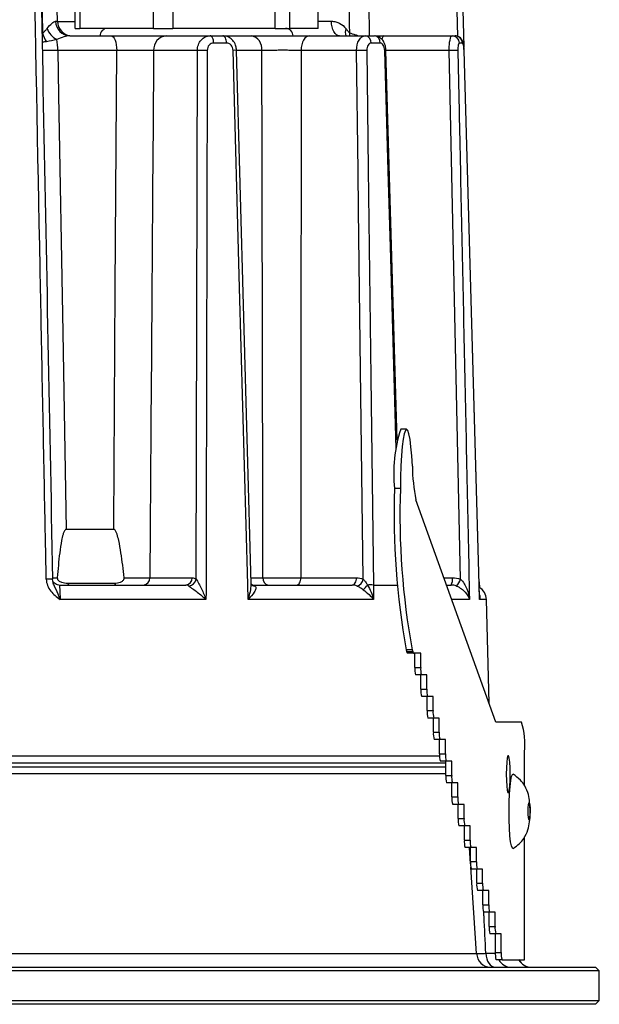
# Model space of a CAD drawing. Header units: millimetres. Extents: x 528 to 618, y 228 to 515.
# Tile 3 of 4: x 576 to 615, y 414 to 481. Entities that reach past the tile are written whole.
import ezdxf

# ---------------------------------------------------------------- set-up
doc = ezdxf.new("R2010")
doc.units = ezdxf.units.MM

msp = doc.modelspace()

# ---------------------------------------------------------------- linework, layer by layer
at = {"color": 7, "linetype": 'Continuous', "lineweight": 25}
for p, q in [((578.781, 480.507), (578.196, 514.033)), ((605.84, 490.121), (606.162, 478.779)), ((579.97, 480.024), (579.97, 485.01)), ((580.3, 485.01), (580.3, 480.024)), ((585.26, 480.024), (585.26, 485.01)), ((586.551, 485.01), (586.551, 480.024)), ((593.444, 480.024), (593.444, 485.01)), ((594.406, 485.01), (594.406, 480.024)), ((596.338, 480.024), (596.338, 485.01)), ((579.97, 480.024), (580.3, 480.024)), ((585.26, 480.024), (580.3, 480.024)), ((585.26, 480.024), (586.551, 480.024)), ((593.444, 480.024), (586.551, 480.024)), ((593.444, 480.024), (594.406, 480.024)), ((596.338, 480.024), (594.406, 480.024)), ((579.624, 479.524), (582.397, 479.524)), ((586.116, 479.524), (589.067, 479.524)), ((589.067, 479.524), (589.917, 479.524)), ((590.174, 479.037), (589.311, 479.037)), ((589.917, 479.524), (591.822, 479.524)), ((595.778, 479.524), (599.517, 479.524)), ((600.765, 479.524), (605.369, 479.524)), ((605.369, 479.524), (605.573, 479.524)), ((606.064, 479.037), (605.856, 479.037)), ((582.782, 478.542), (578.812, 478.542)), ((588.207, 478.542), (585.261, 478.542)), ((588.136, 442.913), (588.207, 478.542)), ((591.833, 442.599), (590.85, 478.547)), ((601.672, 452.289), (600.915, 478.546)), ((605.931, 442.913), (605.173, 478.542)), ((606.177, 478.547), (606.173, 478.624)), ((607.219, 441.743), (606.177, 478.547)), ((602.302, 453.017), (601.904, 453.017)), ((601.884, 449.017), (601.486, 449.017)), ((608.319, 433.274), (602.934, 448.274)), ((582.58, 446.272), (579.381, 446.272)), ((578.48, 442.782), (578.454, 442.913)), ((578.905, 442.524), (587.426, 442.524)), ((579.48, 442.652), (582.62, 442.652)), ((585.004, 443.016), (587.854, 443.016)), ((591.936, 442.524), (598.643, 442.524)), ((596.677, 442.524), (596.677, 442.524)), ((597.477, 442.524), (597.477, 442.524)), ((600.062, 442.524), (600.074, 441.55)), ((604.998, 442.524), (605.299, 442.524)), ((588.79, 441.55), (578.968, 441.55)), ((600.074, 441.55), (591.632, 441.55)), ((607.86, 434.553), (607.678, 441.55)), ((602.678, 438.167), (602.28, 438.167)), ((602.28, 438.167), (602.317, 438.042)), ((602.317, 438.042), (602.714, 438.042)), ((602.786, 437.921), (602.388, 437.921)), ((602.678, 438.167), (602.714, 438.042)), ((603.252, 437.921), (602.786, 437.921)), ((602.854, 436.967), (602.854, 437.921)), ((603.252, 436.967), (603.252, 437.921)), ((602.854, 436.967), (603.252, 436.967)), ((603.304, 436.467), (602.906, 436.467)), ((603.271, 435.514), (603.271, 436.467)), ((603.669, 436.467), (603.304, 436.467)), ((603.669, 435.514), (603.669, 436.467)), ((603.271, 435.514), (603.669, 435.514)), ((603.721, 435.014), (603.324, 435.014)), ((603.689, 434.06), (603.689, 435.014)), ((604.087, 435.014), (603.721, 435.014)), ((604.087, 434.06), (604.087, 435.014)), ((603.689, 434.06), (604.087, 434.06)), ((604.139, 433.56), (603.741, 433.56)), ((604.106, 432.607), (604.106, 433.56)), ((604.504, 433.56), (604.139, 433.56)), ((604.504, 432.607), (604.504, 433.56)), ((610.037, 433.274), (608.319, 433.274)), ((604.106, 432.607), (604.504, 432.607)), ((604.556, 432.107), (604.158, 432.107)), ((604.524, 431.153), (604.524, 432.107)), ((604.921, 432.107), (604.556, 432.107)), ((604.921, 431.153), (604.921, 432.107)), ((610.246, 429.01), (610.246, 431.274)), ((537.614, 431.024), (604.525, 431.024)), ((604.524, 431.153), (604.921, 431.153)), ((604.974, 430.653), (604.576, 430.653)), ((604.941, 429.699), (604.941, 430.653)), ((605.339, 430.653), (604.974, 430.653)), ((605.339, 429.699), (605.339, 430.653)), ((538.073, 430.274), (604.941, 430.274)), ((604.941, 430.524), (538.089, 430.524)), ((604.941, 429.699), (605.339, 429.699)), ((605.391, 429.199), (604.993, 429.199)), ((605.359, 428.246), (605.359, 429.199)), ((605.756, 429.199), (605.391, 429.199)), ((605.756, 428.246), (605.756, 429.199)), ((605.359, 428.246), (605.756, 428.246)), ((605.809, 427.746), (605.411, 427.746)), ((605.776, 426.792), (605.776, 427.746)), ((606.174, 427.746), (605.809, 427.746)), ((606.174, 426.792), (606.174, 427.746)), ((605.776, 426.792), (606.174, 426.792)), ((606.226, 426.292), (605.828, 426.292)), ((606.193, 425.339), (606.193, 426.292)), ((606.591, 426.292), (606.226, 426.292)), ((606.591, 425.339), (606.591, 426.292)), ((606.193, 425.339), (606.591, 425.339)), ((610.246, 417.274), (610.246, 425.557)), ((606.644, 424.839), (606.246, 424.839)), ((606.611, 423.885), (606.611, 424.839)), ((607.009, 424.839), (606.644, 424.839)), ((607.009, 423.885), (607.009, 424.839)), ((606.611, 423.885), (607.009, 423.885)), ((607.061, 423.385), (606.663, 423.385)), ((607.028, 422.431), (607.028, 423.385)), ((607.426, 423.385), (607.061, 423.385)), ((607.426, 422.431), (607.426, 423.385)), ((607.028, 422.431), (607.426, 422.431)), ((607.478, 421.931), (607.081, 421.931)), ((607.446, 420.978), (607.446, 421.931)), ((607.844, 421.931), (607.478, 421.931)), ((607.844, 420.978), (607.844, 421.931)), ((607.446, 420.978), (607.844, 420.978)), ((607.896, 420.478), (607.498, 420.478)), ((607.863, 419.524), (607.863, 420.478)), ((608.261, 420.478), (607.896, 420.478)), ((608.261, 419.524), (608.261, 420.478)), ((607.863, 419.524), (608.261, 419.524)), ((608.313, 419.024), (607.916, 419.024)), ((608.281, 417.774), (608.281, 419.024)), ((608.679, 419.024), (608.313, 419.024)), ((608.679, 417.774), (608.679, 419.024)), ((536.705, 417.7), (607.021, 417.7)), ((608.281, 417.774), (608.679, 417.774)), ((608.731, 417.274), (608.378, 417.274)), ((608.731, 417.274), (610.246, 417.274)), ((568.367, 416.774), (615.033, 416.774)), ((615.283, 416.524), (615.033, 416.774)), ((615.283, 416.524), (568.341, 416.524)), ((615.283, 414.524), (615.283, 416.524)), ((568.341, 414.524), (615.283, 414.524)), ((615.033, 414.274), (568.367, 414.274)), ((615.033, 414.274), (615.283, 414.524))]:
    msp.add_line(p, q, dxfattribs=at)
at = {"color": 8, "linetype": 'Continuous', "lineweight": 25}
for p, q in [((605.762, 479.48), (604.862, 511.107)), ((578.658, 480.507), (578.781, 480.507)), ((596.338, 480.507), (597.238, 480.507)), ((592.554, 478.542), (590.895, 478.542)), ((605.173, 478.542), (600.915, 478.542)), ((606.171, 478.546), (606.178, 478.547)), ((578.452, 443.013), (578.775, 443.013)), ((591.857, 443.016), (592.627, 443.016)), ((600.062, 442.524), (601.695, 442.524)), ((604.822, 443.016), (605.393, 443.016)), ((606.537, 441.55), (605.348, 441.55)), ((607.678, 441.55), (607.219, 441.55)), ((604.941, 429.811), (537.579, 429.811)), ((606.614, 423.736), (606.541, 424.839)), ((607.021, 417.7), (606.628, 423.52)), ((607.446, 421.701), (607.435, 421.931))]:
    msp.add_line(p, q, dxfattribs=at)
at = {"color": 7, "linetype": 'Continuous', "lineweight": 25, "flags": 128}
for points in [[(597.783, 479.524), (597.678, 479.543), (597.577, 479.599), (597.483, 479.689), (597.401, 479.811), (597.333, 479.96), (597.282, 480.13), (597.25, 480.314), (597.238, 480.507)], [(582.397, 479.524), (582.471, 479.505), (582.543, 479.45), (582.609, 479.359), (582.667, 479.238), (582.714, 479.089), (582.75, 478.919), (582.773, 478.734), (582.782, 478.542)], [(589.311, 479.037), (589.305, 479.133), (589.29, 479.225), (589.267, 479.309), (589.237, 479.382), (589.2, 479.443), (589.159, 479.487), (589.114, 479.515), (589.067, 479.524)], [(590.174, 479.037), (590.168, 479.133), (590.152, 479.225), (590.128, 479.309), (590.096, 479.382), (590.058, 479.443), (590.014, 479.487), (589.967, 479.515), (589.917, 479.524)], [(595.778, 479.524), (595.665, 479.506), (595.556, 479.45), (595.455, 479.36), (595.367, 479.238), (595.294, 479.089), (595.239, 478.92), (595.204, 478.735), (595.191, 478.543)], [(578.812, 478.542), (578.865, 475.525), (579.147, 459.529), (579.381, 446.272)], [(582.58, 446.272), (582.581, 446.523), (582.682, 462.519), (582.782, 478.542)], [(591.632, 441.55), (591.605, 442.55), (591.495, 446.548), (591.055, 462.54), (590.614, 478.546)], [(598.93, 478.538), (597.701, 478.54), (595.191, 478.543)], [(599.386, 442.91), (599.206, 457.038), (599.068, 467.788), (599.035, 470.414), (598.93, 478.538)], [(599.619, 478.544), (599.718, 470.539), (599.89, 456.532), (599.89, 456.472), (600.062, 442.524)], [(607.219, 441.55), (607.191, 442.55), (607.078, 446.548), (606.626, 462.54), (606.171, 478.546)], [(602.69, 450.525), (602.651, 451.22), (602.599, 451.83), (602.536, 452.332), (602.464, 452.706), (602.385, 452.937), (602.304, 453.017), (602.222, 452.942), (602.143, 452.716), (602.071, 452.348), (602.007, 451.85), (601.955, 451.244), (601.916, 450.551), (601.892, 449.799), (601.884, 449.017)], [(579.563, 442.524), (579.552, 442.526), (579.54, 442.533), (579.529, 442.543), (579.518, 442.557), (579.508, 442.576), (579.498, 442.598), (579.489, 442.623), (579.48, 442.652)], [(594.903, 442.524), (594.957, 442.534), (595.009, 442.561), (595.057, 442.607), (595.099, 442.667), (595.134, 442.742), (595.16, 442.826), (595.177, 442.918), (595.183, 443.015)], [(595.183, 443.015), (596.012, 443.015), (598.923, 443.017)], [(598.643, 442.524), (598.697, 442.534), (598.749, 442.562), (598.798, 442.607), (598.84, 442.668), (598.875, 442.743), (598.901, 442.828), (598.917, 442.92), (598.923, 443.017)], [(602.388, 437.921), (602.379, 437.923), (602.37, 437.929), (602.361, 437.938), (602.352, 437.951), (602.343, 437.968), (602.334, 437.989), (602.325, 438.013), (602.317, 438.042)], [(602.714, 438.042), (602.723, 438.013), (602.732, 437.989), (602.741, 437.968), (602.75, 437.951), (602.759, 437.938), (602.768, 437.929), (602.777, 437.923), (602.786, 437.921)], [(609.28, 429.774), (609.272, 430.202), (609.249, 430.578), (609.214, 430.857), (609.172, 431.005), (609.126, 431.005), (609.084, 430.857), (609.049, 430.578), (609.026, 430.202), (609.018, 429.774), (609.026, 429.347), (609.049, 428.971), (609.084, 428.692), (609.126, 428.543), (609.172, 428.543), (609.214, 428.692), (609.249, 428.971), (609.272, 429.347), (609.28, 429.774)], [(609.479, 424.779), (609.428, 424.796), (609.367, 424.946), (609.312, 425.231), (609.265, 425.636), (609.23, 426.135), (609.208, 426.701), (609.201, 427.3), (609.209, 427.897), (609.232, 428.459), (609.269, 428.951), (609.316, 429.346), (609.372, 429.621), (609.434, 429.759), (609.479, 429.769)], [(610.578, 426.711), (610.554, 426.675), (610.53, 426.73), (610.51, 426.868), (610.498, 427.067), (610.494, 427.299), (610.5, 427.526), (610.514, 427.715), (610.535, 427.837), (610.559, 427.874), (610.583, 427.819), (610.603, 427.681), (610.615, 427.481), (610.619, 427.25), (610.613, 427.022), (610.599, 426.833), (610.578, 426.711)], [(607.642, 417.709), (607.661, 417.523), (607.701, 417.347), (607.762, 417.185), (607.84, 417.044), (607.933, 416.929), (608.038, 416.844), (608.152, 416.792), (608.269, 416.774)]]:
    msp.add_lwpolyline(points, dxfattribs=at)
at = {"color": 8, "linetype": 'Continuous', "lineweight": 25, "flags": 128}
for points in [[(600.765, 479.524), (600.729, 479.505), (600.694, 479.45), (600.662, 479.359), (600.643, 479.283)], [(601.605, 451.714), (601.235, 464.537), (601.064, 470.42), (600.829, 478.544)]]:
    msp.add_lwpolyline(points, dxfattribs=at)
at = {"color": 7, "linetype": 'Continuous', "lineweight": 25}
for centre, radius, start, end in [((579.641, 480.507), 0.983, 179.99952, 269.01125), ((579.781, 480.524), 1, 181, 270), ((579.16, 480.013), 1.412, 191.98179, 218.6616), ((579.36, 480.489), 1.363, 200.32881, 242.61769), ((582.154, 479.524), 0.5, 90, 180.06358), ((594.154, 479.524), 0.5, 359.96164, 90), ((575.716, 478.58), 3.097, 359.2893, 13.032), ((586.193, 478.594), 0.933, 94.70432, 183.21567), ((591.667, 478.645), 0.893, 353.34553, 80.00269), ((599.462, 479.072), 0.455, 355.61702, 83.14887), ((600.072, 479.068), 0.459, 356.13441, 83.8914), ((605.363, 479.031), 0.493, 0.74647, 89.29026), ((605.569, 479.029), 0.495, 0.92758, 89.46697), ((588.618, 466.331), 12.217, 88.80822, 91.92563), ((590.741, 475.661), 2.887, 87.81503, 92.52273), ((599.408, 463.198), 15.348, 89.21029, 91.78175), ((605.542, 467.768), 10.78, 88.88097, 91.96088), ((611.344, 450.008), 9.908, 162.32224, 185.74302), ((614.593, 450.678), 11.904, 180.73639, 191.65027), ((651.819, 447.247), 50.364, 177.98606, 190.38615), ((652.217, 447.247), 50.364, 177.98606, 190.38615), ((578.209, 439.534), 3.387, 85.84428, 93.00243), ((582.784, 442.687), 0.168, 191.94348, 255.61044), ((584.538, 442.989), 0.467, 274.70432, 3.21567), ((587.388, 442.989), 0.467, 274.70432, 3.21567), ((587.573, 443.028), 0.575, 275.65492, 348.45903), ((593.069, 442.961), 0.445, 172.98341, 259.32589), ((598.775, 443.051), 0.628, 287.61008, 346.97736), ((587.08, 453.22), 16.521, 318.15934, 319.6533), ((599.863, 429.503), 13.023, 89.12468, 90.84471), ((604.671, 442.899), 0.731, 329.19535, 9.19492), ((604.978, 443.165), 0.985, 313.97181, 345.17468), ((606.679, 441.524), 1, 1.48787, 57.79343), ((604.089, 436.844), 1.241, 174.28345, 197.65129), ((604.487, 436.844), 1.241, 174.28345, 197.65129), ((604.506, 435.39), 1.241, 174.28345, 197.65129), ((604.904, 435.39), 1.241, 174.28345, 197.65129), ((604.924, 433.937), 1.241, 174.28345, 197.65129), ((605.322, 433.937), 1.241, 174.28345, 197.65129), ((605.306, 431.769), 4.965, 354.28345, 17.65129), ((605.341, 432.483), 1.241, 174.28345, 197.65129), ((605.739, 432.483), 1.241, 174.28345, 197.65129), ((605.759, 431.029), 1.241, 174.28345, 197.65129), ((606.156, 431.029), 1.241, 174.28345, 197.65129), ((606.176, 429.576), 1.241, 174.28345, 197.65129), ((606.574, 429.576), 1.241, 174.28345, 197.65129), ((606.594, 428.122), 1.241, 174.28345, 197.65129), ((606.991, 428.122), 1.241, 174.28345, 197.65129), ((607.011, 426.669), 1.241, 174.28345, 197.65129), ((607.409, 426.669), 1.241, 174.28345, 197.65129), ((607.428, 425.215), 1.241, 174.28345, 197.65129), ((607.826, 425.215), 1.241, 174.28345, 197.65129), ((607.846, 423.761), 1.241, 174.28345, 197.65129), ((608.244, 423.761), 1.241, 174.28345, 197.65129), ((608.263, 422.308), 1.241, 174.28345, 197.65129), ((608.661, 422.308), 1.241, 174.28345, 197.65129), ((608.681, 420.854), 1.241, 174.28345, 197.65129), ((609.079, 420.854), 1.241, 174.28345, 197.65129), ((609.098, 419.401), 1.241, 174.28345, 197.65129), ((609.496, 419.401), 1.241, 174.28345, 197.65129), ((607.987, 417.74), 0.966, 182.34396, 268.33926), ((610.244, 417.69), 1.965, 177.54761, 191.76606), ((609.368, 417.768), 0.994, 209.78683, 269.94023), ((609.914, 417.651), 1.241, 174.28345, 197.65129), ((610.717, 417.768), 0.994, 209.78683, 269.94023), ((610.733, 417.774), 1, 209.11293, 269.99595)]:
    msp.add_arc(centre, radius, start, end, dxfattribs=at)
at = {"color": 8, "linetype": 'Continuous', "lineweight": 25}
for centre, radius, start, end in [((598.969, 479.752), 0.799, 160.78189, 196.69262), ((599.483, 479.597), 1.023, 173.11986, 184.15654), ((600.905, 476.604), 1.942, 89.69456, 92.25239), ((592.106, 442.807), 0.352, 231.82872, 268.73792)]:
    msp.add_arc(centre, radius, start, end, dxfattribs=at)
at = {"color": 7, "linetype": 'Continuous', "lineweight": 25}
for points, knots in [([(577.234, 514.033), (577.322, 508.367), (577.412, 502.702), (577.502, 497.036), (577.557, 493.561), (577.612, 490.086), (577.668, 486.61), (577.705, 484.314), (577.741, 482.017), (577.778, 479.72)], [0.00049136, 0.00049136, 0.00049136, 0.00049136, 0.01749083, 0.01749083, 0.01749083, 0.02791852, 0.02791852, 0.02791852, 0.03481014, 0.03481014, 0.03481014, 0.03481014]), ([(598.468, 479.72), (598.393, 485.492), (598.317, 491.264), (598.24, 497.036), (598.2, 500.017), (598.16, 502.997), (598.12, 505.978), (598.083, 508.663), (598.047, 511.348), (598.01, 514.033)], [0.00019566, 0.00019566, 0.00019566, 0.00019566, 0.01751496, 0.01751496, 0.01751496, 0.02645795, 0.02645795, 0.02645795, 0.03451443, 0.03451443, 0.03451443, 0.03451443]), ([(578.032, 442.917), (578.025, 443.25), (578.018, 443.583), (578.012, 443.916), (577.986, 445.249), (577.959, 446.582), (577.933, 447.915), (577.828, 453.245), (577.723, 458.576), (577.618, 463.907), (577.307, 479.642), (576.997, 495.377), (576.685, 511.111)], [0, 0, 0, 0, 0.001, 0.001, 0.001, 0.005, 0.005, 0.005, 0.021, 0.021, 0.021, 0.06822644, 0.06822644, 0.06822644, 0.06822644]), ([(578.082, 480.015), (578.198, 480.159), (578.309, 480.278), (578.459, 480.409), (578.506, 480.445), (578.589, 480.493), (578.626, 480.507), (578.658, 480.507)], [0, 0, 0, 0, 0.5, 0.5, 0.75, 0.75, 1, 1, 1, 1]), ([(597.238, 480.507), (597.342, 480.507), (597.439, 480.493), (597.624, 480.445), (597.713, 480.41), (597.959, 480.279), (598.097, 480.159), (598.215, 480.015)], [0, 0, 0, 0, 0.25, 0.25, 0.5, 0.5, 1, 1, 1, 1]), ([(577.778, 479.72), (577.84, 479.753), (577.893, 479.801), (577.991, 479.905), (578.037, 479.96), (578.082, 480.015)], [0, 0, 0, 0, 0.5, 0.5, 1, 1, 1, 1]), ([(598.215, 480.015), (598.259, 479.96), (598.302, 479.905), (598.385, 479.801), (598.426, 479.753), (598.468, 479.72)], [0, 0, 0, 0, 0.5, 0.5, 1, 1, 1, 1]), ([(579.624, 479.524), (579.501, 479.524), (579.359, 479.496), (579.057, 479.409), (578.897, 479.351), (578.733, 479.278)], [0, 0, 0, 0, 0.5, 0.5, 1, 1, 1, 1]), ([(582.397, 479.524), (582.728, 479.524), (583.075, 479.524), (583.611, 479.524), (583.788, 479.524), (584.138, 479.524), (584.312, 479.524), (584.651, 479.524), (584.814, 479.524), (585.125, 479.524), (585.276, 479.524), (585.554, 479.524), (585.682, 479.524), (585.917, 479.524), (586.023, 479.524), (586.116, 479.524)], [0, 0, 0, 0, 0.25, 0.25, 0.375, 0.375, 0.5, 0.5, 0.625, 0.625, 0.75, 0.75, 0.875, 0.875, 1, 1, 1, 1]), ([(588.207, 478.542), (588.208, 478.672), (588.231, 478.8), (588.319, 479.038), (588.383, 479.147), (588.62, 479.418), (588.841, 479.524), (589.067, 479.524)], [0, 0, 0, 0, 0.25, 0.25, 0.5, 0.5, 1, 1, 1, 1]), ([(589.311, 479.037), (589.196, 479.037), (589.083, 478.985), (588.921, 478.805), (588.872, 478.678), (588.872, 478.546)], [0, 0, 0, 0, 0.5, 0.5, 1, 1, 1, 1]), ([(590.841, 478.546), (590.835, 478.639), (590.823, 478.853), (590.67, 479.146), (590.431, 479.379), (590.168, 479.51), (589.99, 479.512), (589.917, 479.512)], [0, 0, 0, 0, 0.182076, 0.421392, 0.638839, 0.852492, 1, 1, 1, 1]), ([(590.614, 478.546), (590.61, 478.678), (590.56, 478.805), (590.398, 478.985), (590.287, 479.037), (590.174, 479.037)], [0, 0, 0, 0, 0.5, 0.5, 1, 1, 1, 1]), ([(591.822, 479.524), (591.947, 479.524), (592.081, 479.524), (592.37, 479.524), (592.525, 479.524), (592.852, 479.524), (593.02, 479.524), (593.366, 479.524), (593.546, 479.524), (593.907, 479.524), (594.088, 479.524), (594.447, 479.524), (594.628, 479.524), (594.977, 479.524), (595.146, 479.524), (595.472, 479.524), (595.63, 479.524), (595.778, 479.524)], [0, 0, 0, 0, 0.125, 0.125, 0.25, 0.25, 0.375, 0.375, 0.5, 0.5, 0.625, 0.625, 0.75, 0.75, 0.875, 0.875, 1, 1, 1, 1]), ([(598.93, 478.538), (598.93, 478.8), (598.993, 479.055), (599.156, 479.327), (599.221, 479.4), (599.363, 479.499), (599.439, 479.524), (599.517, 479.524)], [0, 0, 0, 0, 0.5, 0.5, 0.75, 0.75, 1, 1, 1, 1]), ([(599.916, 479.037), (599.837, 479.037), (599.76, 478.985), (599.65, 478.804), (599.618, 478.676), (599.619, 478.544)], [0, 0, 0, 0, 0.5, 0.5, 1, 1, 1, 1]), ([(600.913, 478.545), (600.913, 478.562), (600.915, 478.699), (600.857, 478.944), (600.714, 479.227), (600.504, 479.422), (600.294, 479.522), (600.164, 479.514), (600.123, 479.512)], [0, 0, 0, 0, 0.035095, 0.2811577, 0.5121169, 0.7173755, 0.9092763, 1, 1, 1, 1]), ([(600.205, 479.524), (600.316, 479.524), (600.504, 479.524), (600.689, 479.524), (600.765, 479.524)], [0, 0, 0, 0, 0.59162, 1, 1, 1, 1]), ([(600.829, 478.544), (600.825, 478.676), (600.79, 478.804), (600.68, 478.985), (600.605, 479.037), (600.53, 479.037)], [0, 0, 0, 0, 0.5, 0.5, 1, 1, 1, 1]), ([(605.173, 478.542), (605.172, 478.672), (605.176, 478.8), (605.195, 479.038), (605.209, 479.147), (605.263, 479.418), (605.315, 479.524), (605.369, 479.524)], [0, 0, 0, 0, 0.25, 0.25, 0.5, 0.5, 1, 1, 1, 1]), ([(606.173, 478.624), (606.171, 478.67), (606.165, 478.808), (606.133, 478.998), (606.082, 479.174), (605.992, 479.329), (605.863, 479.446), (605.715, 479.518), (605.613, 479.517), (605.573, 479.516)], [0, 0, 0, 0, 0.103148, 0.313756, 0.497021, 0.63088, 0.765493, 0.908176, 1, 1, 1, 1]), ([(605.856, 479.037), (605.827, 479.037), (605.799, 478.985), (605.76, 478.805), (605.749, 478.678), (605.752, 478.546)], [0, 0, 0, 0, 0.5, 0.5, 1, 1, 1, 1]), ([(606.171, 478.546), (606.167, 478.678), (606.153, 478.805), (606.114, 478.985), (606.089, 479.037), (606.064, 479.037)], [0, 0, 0, 0, 0.5, 0.5, 1, 1, 1, 1]), ([(585.261, 478.542), (585.137, 478.544), (584.979, 478.545), (584.701, 478.546), (584.6, 478.547), (584.393, 478.547), (584.284, 478.547), (583.945, 478.547), (583.71, 478.547), (583.233, 478.545), (583.002, 478.544), (582.782, 478.542)], [0, 0, 0, 0, 0.25, 0.25, 0.375, 0.375, 0.5, 0.5, 0.75, 0.75, 1, 1, 1, 1]), ([(588.872, 478.546), (588.871, 478.213), (588.87, 477.88), (588.87, 477.546), (588.867, 476.214), (588.864, 474.881), (588.861, 473.548), (588.85, 468.218), (588.838, 462.887), (588.826, 457.556), (588.814, 452.221), (588.803, 446.885), (588.79, 441.55)], [0, 0, 0, 0, 0.001, 0.001, 0.001, 0.005, 0.005, 0.005, 0.021, 0.021, 0.021, 0.03701306, 0.03701306, 0.03701306, 0.03701306]), ([(595.191, 478.543), (594.994, 478.545), (594.774, 478.546), (594.425, 478.547), (594.304, 478.548), (594.064, 478.548), (593.944, 478.548), (593.703, 478.548), (593.583, 478.548), (593.352, 478.547), (593.24, 478.547), (592.914, 478.545), (592.72, 478.544), (592.554, 478.542)], [0, 0, 0, 0, 0.25, 0.25, 0.375, 0.375, 0.5, 0.5, 0.625, 0.625, 0.75, 0.75, 1, 1, 1, 1]), ([(592.627, 443.016), (592.611, 451.907), (592.593, 460.798), (592.574, 469.689), (592.569, 471.735), (592.565, 473.782), (592.56, 475.828), (592.558, 476.733), (592.556, 477.637), (592.554, 478.542)], [0.00049141, 0.00049141, 0.00049141, 0.00049141, 0.02717163, 0.02717163, 0.02717163, 0.03331296, 0.03331296, 0.03331296, 0.03602719, 0.03602719, 0.03602719, 0.03602719]), ([(595.191, 478.543), (595.191, 467.936), (595.188, 457.33), (595.184, 446.723), (595.184, 445.487), (595.184, 444.251), (595.183, 443.015)], [0.00098175, 0.00098175, 0.00098175, 0.00098175, 0.03280955, 0.03280955, 0.03280955, 0.03651921, 0.03651921, 0.03651921, 0.03651921]), ([(605.752, 478.546), (605.759, 478.213), (605.767, 477.88), (605.774, 477.546), (605.802, 476.214), (605.831, 474.881), (605.859, 473.548), (605.973, 468.218), (606.086, 462.887), (606.199, 457.556), (606.312, 452.221), (606.425, 446.885), (606.537, 441.55)], [0, 0, 0, 0, 0.001, 0.001, 0.001, 0.005, 0.005, 0.005, 0.021, 0.021, 0.021, 0.03701306, 0.03701306, 0.03701306, 0.03701306]), ([(579.381, 446.272), (579.346, 446.272), (579.316, 446.248), (579.271, 446.194), (579.253, 446.163), (579.207, 446.07), (579.184, 446.004), (579.122, 445.802), (579.091, 445.665), (579.01, 445.252), (578.971, 444.974), (578.866, 444.136), (578.817, 443.575), (578.775, 443.013)], [0, 0, 0, 0, 0.03125, 0.03125, 0.0625, 0.0625, 0.125, 0.125, 0.25, 0.25, 0.5, 0.5, 1, 1, 1, 1]), ([(583.278, 443.013), (583.217, 443.576), (583.15, 444.137), (583.02, 444.975), (582.972, 445.254), (582.879, 445.668), (582.845, 445.805), (582.778, 446.006), (582.753, 446.072), (582.705, 446.166), (582.687, 446.196), (582.642, 446.249), (582.613, 446.272), (582.58, 446.272)], [0, 0, 0, 0, 0.5, 0.5, 0.75, 0.75, 0.875, 0.875, 0.9375, 0.9375, 0.96875, 0.96875, 1, 1, 1, 1]), ([(578.032, 442.917), (578.037, 442.625), (578.153, 442.349), (578.417, 442.004), (578.518, 441.903), (578.734, 441.717), (578.851, 441.631), (578.968, 441.55)], [0, 0, 0, 0, 0.5, 0.5, 0.75, 0.75, 1, 1, 1, 1]), ([(578.898, 442.526), (578.895, 442.526), (578.831, 442.515), (578.718, 442.555), (578.593, 442.629), (578.519, 442.71), (578.485, 442.767), (578.478, 442.783), (578.475, 442.788)], [0, 0, 0, 0, 0.017431, 0.321464, 0.560568, 0.761837, 0.927046, 1, 1, 1, 1]), ([(578.775, 443.013), (578.772, 442.976), (578.78, 442.939), (578.814, 442.872), (578.838, 442.844), (578.921, 442.77), (578.987, 442.738), (579.192, 442.667), (579.336, 442.652), (579.48, 442.652)], [0, 0, 0, 0, 0.125, 0.125, 0.25, 0.25, 0.5, 0.5, 1, 1, 1, 1]), ([(578.905, 442.524), (578.909, 442.524), (578.915, 442.5), (578.926, 442.403), (578.932, 442.332), (578.95, 442.064), (578.961, 441.811), (578.968, 441.55)], [0, 0, 0, 0, 0.25, 0.25, 0.5, 0.5, 1, 1, 1, 1]), ([(582.62, 442.652), (582.758, 442.652), (582.894, 442.667), (583.087, 442.738), (583.149, 442.77), (583.25, 442.868), (583.286, 442.939), (583.278, 443.013)], [0, 0, 0, 0, 0.5, 0.5, 0.75, 0.75, 1, 1, 1, 1]), ([(583.278, 443.013), (583.451, 443.013), (583.623, 443.013), (583.956, 443.013), (584.119, 443.013), (584.418, 443.013), (584.559, 443.014), (584.807, 443.014), (584.914, 443.015), (585.004, 443.016)], [0, 0, 0, 0, 0.25, 0.25, 0.5, 0.5, 0.75, 0.75, 1, 1, 1, 1]), ([(588.136, 442.913), (588.189, 442.83), (588.251, 442.724), (588.37, 442.505), (588.429, 442.388), (588.597, 442.036), (588.701, 441.792), (588.79, 441.55)], [0, 0, 0, 0, 0.25, 0.25, 0.5, 0.5, 1, 1, 1, 1]), ([(591.89, 442.532), (591.877, 442.545), (591.84, 442.58), (591.836, 442.601), (591.834, 442.614)], [0, 0, 0, 0, 0.37247, 1, 1, 1, 1]), ([(591.932, 442.529), (591.922, 442.528), (591.895, 442.526), (591.894, 442.529), (591.893, 442.531)], [0, 0, 0, 0, 0.372175, 1, 1, 1, 1]), ([(592.627, 443.016), (592.791, 443.015), (592.98, 443.014), (593.4, 443.013), (593.625, 443.012), (594.09, 443.012), (594.322, 443.012), (594.777, 443.013), (594.989, 443.014), (595.183, 443.015)], [0, 0, 0, 0, 0.25, 0.25, 0.5, 0.5, 0.75, 0.75, 1, 1, 1, 1]), ([(599.386, 442.91), (599.439, 442.857), (599.489, 442.796), (599.585, 442.665), (599.629, 442.596), (599.671, 442.524)], [0, 0, 0, 0, 0.5, 0.5, 1, 1, 1, 1]), ([(599.671, 442.524), (599.762, 442.369), (599.839, 442.208), (599.973, 441.881), (600.029, 441.716), (600.074, 441.55)], [0, 0, 0, 0, 0.5, 0.5, 1, 1, 1, 1]), ([(605.931, 442.913), (606.033, 442.83), (606.114, 442.724), (606.25, 442.505), (606.306, 442.388), (606.447, 442.036), (606.506, 441.792), (606.537, 441.55)], [0, 0, 0, 0, 0.25, 0.25, 0.5, 0.5, 1, 1, 1, 1]), ([(607.19, 442.749), (607.194, 442.663), (607.2, 442.516), (607.216, 442.392), (607.223, 442.341)], [0, 0, 0, 0, 0.582968, 1, 1, 1, 1]), ([(587.63, 442.456), (587.697, 442.408), (587.796, 442.341), (587.997, 442.197), (588.103, 442.119), (588.411, 441.883), (588.611, 441.716), (588.79, 441.55)], [0, 0, 0, 0, 0.25, 0.25, 0.5, 0.5, 1, 1, 1, 1]), ([(592.099, 442.456), (592.154, 442.408), (592.161, 442.341), (592.13, 442.197), (592.092, 442.119), (591.943, 441.883), (591.798, 441.716), (591.632, 441.55)], [0, 0, 0, 0, 0.25, 0.25, 0.5, 0.5, 1, 1, 1, 1]), ([(599.388, 442.2), (599.32, 442.249), (599.249, 442.295), (599.105, 442.382), (599.032, 442.422), (598.964, 442.453)], [0, 0, 0, 0, 0.5, 0.5, 1, 1, 1, 1]), ([(599.388, 442.2), (599.53, 442.098), (599.657, 441.991), (599.887, 441.773), (599.988, 441.662), (600.074, 441.55)], [0, 0, 0, 0, 0.5, 0.5, 1, 1, 1, 1]), ([(605.662, 442.456), (605.784, 442.408), (605.899, 442.341), (606.093, 442.197), (606.176, 442.119), (606.387, 441.883), (606.482, 441.716), (606.537, 441.55)], [0, 0, 0, 0, 0.25, 0.25, 0.5, 0.5, 1, 1, 1, 1]), ([(607.216, 441.855), (607.219, 441.845), (607.255, 441.748), (607.235, 441.644), (607.22, 441.552), (607.219, 441.55)], [0, 0, 0, 0, 0.094411, 0.986745, 1, 1, 1, 1]), ([(607.219, 441.55), (607.219, 441.553), (607.222, 441.617), (607.217, 441.681), (607.213, 441.743)], [0, 0, 0, 0, 0.037608, 1, 1, 1, 1]), ([(609.479, 424.779), (609.627, 424.88), (609.901, 425.065), (610.25, 425.491), (610.491, 426.001), (610.597, 426.577), (610.63, 427.226), (610.605, 427.873), (610.524, 428.427), (610.308, 428.957), (609.956, 429.437), (609.649, 429.651), (609.478, 429.77)], [0, 0, 0, 0, 0.08969, 0.165594, 0.278875, 0.378986, 0.493573, 0.606198, 0.698744, 0.809246, 0.894133, 1, 1, 1, 1]), ([(607.021, 417.7), (607.084, 417.7), (607.167, 417.701), (607.376, 417.703), (607.501, 417.706), (607.642, 417.709)], [0, 0, 0, 0, 0.5, 0.5, 1, 1, 1, 1])]:
    msp.add_open_spline(points, degree=3, knots=knots, dxfattribs=at)
at = {"color": 8, "linetype": 'Continuous', "lineweight": 25}
for points, knots in [([(599.368, 514.033), (599.48, 504.892), (599.59, 495.751), (599.698, 486.61), (599.726, 484.248), (599.754, 481.886), (599.781, 479.524)], [0.00049137, 0.00049137, 0.00049137, 0.00049137, 0.02791912, 0.02791912, 0.02791912, 0.03500651, 0.03500651, 0.03500651, 0.03500651]), ([(578.792, 480.496), (579.109, 480.496), (579.546, 480.496), (579.88, 480.496), (579.97, 480.496)], [0, 0, 0, 0, 0.728556, 1, 1, 1, 1]), ([(598.468, 479.72), (598.581, 479.687), (598.738, 479.642), (598.98, 479.551), (599.049, 479.524)], [0, 0, 0, 0, 0.71207, 1, 1, 1, 1]), ([(578.057, 479.131), (577.956, 479.12), (577.838, 479.107), (577.76, 479.08), (577.749, 479.076)], [0, 0, 0, 0, 0.863004, 1, 1, 1, 1]), ([(578.812, 478.542), (578.595, 478.543), (578.189, 478.546), (577.896, 478.547), (577.76, 478.547)], [0, 0, 0, 0, 0.532853, 1, 1, 1, 1]), ([(578.968, 441.55), (578.967, 441.552), (578.945, 441.613), (578.837, 441.903), (578.676, 442.268), (578.511, 442.598), (578.487, 442.741), (578.48, 442.782)], [0, 0, 0, 0, 0.004732, 0.13953, 0.667575, 0.903778, 1, 1, 1, 1]), ([(591.632, 441.55), (591.633, 441.553), (591.678, 441.691), (591.76, 441.989), (591.836, 442.345), (591.828, 442.545), (591.825, 442.599)], [0, 0, 0, 0, 0.006738, 0.384139, 0.834181, 1, 1, 1, 1]), ([(607.642, 417.709), (607.601, 418.534), (607.555, 419.461), (607.51, 420.387), (607.505, 420.489)], [0, 0, 0, 0, 0.889961, 1, 1, 1, 1]), ([(607.642, 417.709), (607.67, 417.709), (607.87, 417.711), (608.155, 417.716), (608.244, 417.726), (608.281, 417.73)], [0, 0, 0, 0, 0.088086, 0.624258, 1, 1, 1, 1])]:
    msp.add_open_spline(points, degree=3, knots=knots, dxfattribs=at)
at = {"color": 7, "linetype": 'Continuous', "lineweight": 25}
for points in [[(577.125, 511.107), (577.568, 488.376), (578.012, 465.644), (578.454, 442.913)], [(578.733, 479.278), (578.504, 479.21), (578.274, 479.157), (578.057, 479.131)], [(599.517, 479.524), (599.722, 479.524), (599.924, 479.524), (600.121, 479.524)], [(600.53, 479.037), (600.33, 479.037), (600.125, 479.037), (599.916, 479.037)], [(585.261, 478.542), (585.176, 466.7), (585.09, 454.858), (585.004, 443.016)], [(587.63, 442.456), (587.565, 442.501), (587.497, 442.524), (587.426, 442.524)], [(587.854, 443.016), (587.952, 443.016), (588.046, 442.981), (588.136, 442.913)], [(591.936, 442.524), (591.991, 442.524), (592.046, 442.501), (592.099, 442.456)], [(598.964, 442.453), (598.862, 442.501), (598.755, 442.524), (598.643, 442.524)], [(598.923, 443.017), (599.083, 443.017), (599.238, 442.981), (599.386, 442.91)], [(605.662, 442.456), (605.546, 442.501), (605.424, 442.524), (605.299, 442.524)], [(605.393, 443.016), (605.578, 443.016), (605.758, 442.981), (605.931, 442.913)], [(608.378, 417.274), (608.362, 417.274), (608.343, 417.28), (608.32, 417.289)]]:
    msp.add_open_spline(points, degree=3, dxfattribs=at)

doc.saveas('drawing.dxf')
